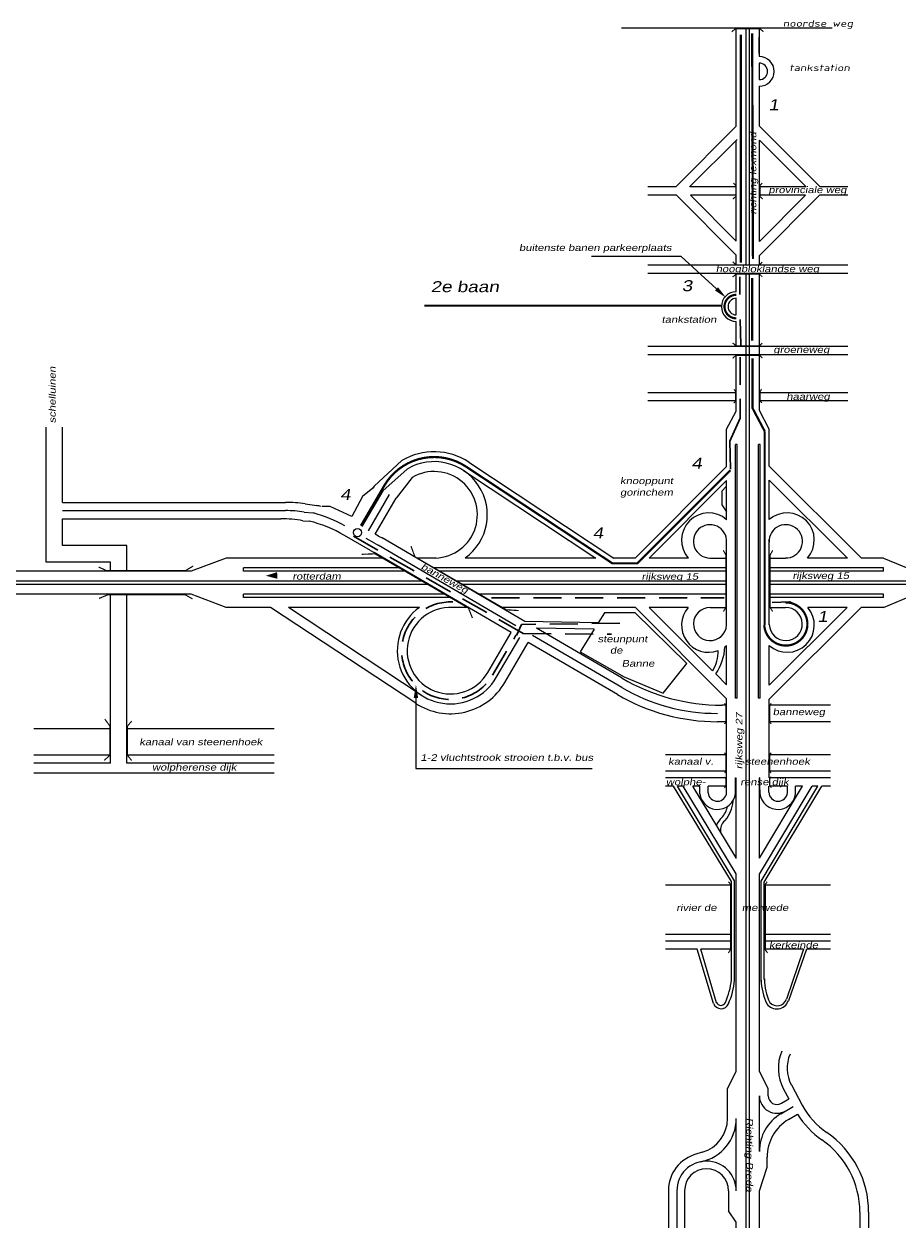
# Model space of a CAD drawing. Header units: metres. Extents: x 534 to 2631, y -2348 to -1484.
# Tile 5 of 10: x 1679 to 1878, y -1994 to -1720. Entities that reach past the tile are written whole.
import ezdxf

# ---------------------------------------------------------------- set-up
doc = ezdxf.new("R2010")
doc.units = ezdxf.units.M
doc.linetypes.add('135-8$0$DASHDOT', pattern=[25.4, 12.7, -6.35, 0, -6.35])
doc.linetypes.add('DASHED', pattern=[19.05, 12.7, -6.35])
doc.layers.get('0').update_dxf_attribs({"lineweight": 0})
for name, color, linetype, lineweight in [('135-8$0$STROOI', 7, 'Continuous', 0), ('135-8$0$TEXT', 178, 'Continuous', 0), ('ROUTE2RIJDEN', 10, 'DASHED', 30), ('ROUTE2STROOIEN', 90, 'Continuous', 0), ('ROUTE2TEXT', 130, 'Continuous', 0), ('STROOI', 7, 'Continuous', 0), ('Text', 7, 'Continuous', 0)]:
    doc.layers.add(name, color=color, linetype=linetype, lineweight=lineweight)
doc.styles.add('135-8$0$ISO25', font='ISO9.SHX', dxfattribs={"width": 1.5, "oblique": 10})
doc.styles.add('ISO25', font='ARIALN.TTF', dxfattribs={"width": 1.5, "oblique": 10})

msp = doc.modelspace()

# ---------------------------------------------------------------- linework, layer by layer
at = {"color": 0, "ltscale": 0.5}
for p, q in [((1764.91, -1819.76), (1758.56, -1825.57)), ((1760.54, -1826.65), (1766.05, -1821.7)), ((1767.2, -1823.64), (1763.57, -1828.3)), ((1742.66, -1831.47), (1744.7, -1831.69)), ((1742.92, -1829.61), (1745.54, -1829.97)), ((1742.38, -1833.44), (1743.79, -1833.53)), ((1759.58, -1836.96), (1760.4, -1837.38)), ((1758.65, -1838.59), (1759.5, -1839.03)), ((1757.73, -1840.22), (1758.59, -1840.67))]:
    msp.add_line(p, q, dxfattribs=at)
at = {"lineweight": -3, "ltscale": 0.5}
for p, q in [((1758.27, -1826.05), (1755.91, -1827.95)), ((1755.91, -1827.95), (1753.48, -1832.48)), ((1758.84, -1836.53), (1763.57, -1828.3)), ((1748.55, -1830.18), (1746.65, -1830.25)), ((1753.48, -1832.48), (1748.55, -1830.18))]:
    msp.add_line(p, q, dxfattribs=at)
msp.add_circle((1754.79, -1836.15), 0.94, dxfattribs=at)
at = {"layer": '135-8$0$STROOI', "color": 7}
for p, q in [((1862.75, -1721.43), (1814.82, -1721.43)), ((1840.92, -1741.79), (1840.92, -1721.43)), ((1843.17, -1741.76), (1843.17, -1721.43)), ((1843.92, -1741.75), (1843.92, -1721.43)), ((1846.17, -1727.89), (1846.17, -1721.43)), ((1846.16, -1727.19), (1846.16, -1723.44)), ((1846.17, -1727.89), (1846.17, -1727.38)), ((1846.17, -1733.14), (1846.17, -1729.39)), ((1846.17, -1741.73), (1846.17, -1734.64))]:
    msp.add_line(p, q, dxfattribs=at)
msp.add_lwpolyline([(1847.11, -1722.22, 0.263, 0.263, 0), (1846.32, -1721.59, 0.263, 0.263, 0), (1840.68, -1721.59, 0.263, 0.263, 0), (1839.89, -1722.25, 0.263, 0.263, 0)], format="xyseb", dxfattribs=at)
for radius in [3.38, 1.88]:
    msp.add_arc((1846.16, -1731.26), radius, 270, 90, dxfattribs=at)
at = {"layer": 'ROUTE2RIJDEN', "ltscale": 0.5}
for p, q in [((1841.71, -1777.95), (1841.71, -1782.02)), ((1841.84, -1787.66), (1841.97, -1793.56)), ((1841.84, -1796.22), (1841.84, -1810.12)), ((1841.84, -1810.12), (1839.47, -1815.37)), ((1839.47, -1815.37), (1839.6, -1821.98)), ((1753.9, -1836.96), (1792.49, -1859.13)), ((1785.27, -1851), (1838.16, -1851)), ((1849.06, -1852.05), (1853.12, -1851.91)), ((1853.12, -1851.91), (1854.57, -1852.7)), ((1792.09, -1857.03), (1790.91, -1859.52)), ((1814.41, -1856.77), (1792.09, -1857.03)), ((1785.5, -1868.61), (1790.82, -1859.5)), ((1792.49, -1859.13), (1812.57, -1859.26))]:
    msp.add_line(p, q, dxfattribs=at)
msp.add_arc((1775.92, -1863.01), 11.09, 87.2947, 329.7026, dxfattribs=at)
at = {"layer": 'ROUTE2STROOIEN', "const_width": 0.5}
for points in [[(1841.97, -1722.87), (1841.97, -1774.73)], [(1844.71, -1773.89), (1844.53, -1722.64)], [(1844.53, -1792.47), (1844.53, -1778.26)]]:
    msp.add_lwpolyline(points, dxfattribs=at)
msp.add_lwpolyline([(1840.92, -1782.07, 1), (1840.92, -1787.42, 1)], format="xyb", dxfattribs=at)
at = {"layer": 'ROUTE2STROOIEN', "ltscale": 0.5, "const_width": 0.5}
for points in [[(1847.39, -1813.12), (1844.61, -1807.83), (1844.61, -1796.55)], [(1847.39, -1857.2), (1847.39, -1813.12)]]:
    msp.add_lwpolyline(points, dxfattribs=at)
for points in [[(1839.6, -1821.98), (1818.42, -1843.14), (1812.74, -1843.14), (1779.46, -1821.14, 0.430493), (1760.88, -1825.47), (1755.56, -1834.58)], [(1847.28, -1857.13, 2.37461), (1852.11, -1852.03, 2.37461)]]:
    msp.add_lwpolyline(points, format="xyb", dxfattribs=at)
at = {"layer": 'ROUTE2TEXT', "linetype": '135-8$0$DASHDOT', "const_width": 0.5}
msp.add_lwpolyline([(1837.44, -1784.55), (1769.99, -1784.55)], dxfattribs=at)
at = {"layer": 'STROOI', "color": 7}
for p, q in [((1840.92, -1743.75), (1827.19, -1757.52)), ((1840.92, -1743.75), (1840.92, -1741.79)), ((1843.17, -1775.33), (1843.17, -1741.79)), ((1843.93, -1775.33), (1843.93, -1741.79)), ((1846.18, -1743.69), (1846.18, -1741.79)), ((1846.18, -1743.69), (1859.97, -1757.52)), ((1840.92, -1769.87), (1840.92, -1746.94)), ((1846.18, -1769.93), (1846.18, -1746.88)), ((1846.18, -1746.88), (1856.79, -1757.52)), ((1827.19, -1757.52), (1820.84, -1757.52)), ((1840.92, -1757.52), (1830.37, -1757.52)), ((1856.79, -1757.52), (1846.18, -1757.52)), ((1866.27, -1757.52), (1859.97, -1757.52)), ((1827.3, -1759.39), (1820.84, -1759.39)), ((1840.92, -1773.06), (1827.3, -1759.39)), ((1840.92, -1769.87), (1830.48, -1759.39)), ((1840.92, -1759.39), (1830.48, -1759.39)), ((1846.18, -1773.12), (1859.86, -1759.39)), ((1846.18, -1769.93), (1856.68, -1759.39)), ((1856.68, -1759.39), (1846.18, -1759.39)), ((1866.27, -1759.39), (1859.86, -1759.39)), ((1840.92, -1775.33), (1840.92, -1773.06)), ((1846.18, -1775.33), (1846.18, -1773.12)), ((1866.27, -1775.33), (1820.84, -1775.33)), ((1866.27, -1777.2), (1820.84, -1777.2)), ((1840.92, -1781.37), (1840.92, -1777.2)), ((1840.92, -1781.37), (1840.92, -1777.2)), ((1843.17, -1793.83), (1843.17, -1777.2)), ((1843.17, -1790.02), (1843.17, -1777.2)), ((1843.93, -1793.83), (1843.93, -1777.2)), ((1843.93, -1790.02), (1843.93, -1777.2)), ((1846.18, -1793.83), (1846.18, -1777.2)), ((1840.92, -1786.62), (1840.92, -1782.87)), ((1840.92, -1786.62), (1840.92, -1782.87)), ((1840.92, -1786.62), (1840.92, -1782.87)), ((1840.92, -1793.83), (1840.92, -1788.12)), ((1840.92, -1790.02), (1840.92, -1788.12)), ((1843.17, -1798.65), (1843.17, -1791.9)), ((1843.93, -1798.65), (1843.93, -1791.9)), ((1846.18, -1798.65), (1846.18, -1791.9)), ((1866.27, -1793.83), (1820.84, -1793.83)), ((1866.27, -1795.7), (1820.84, -1795.7)), ((1840.92, -1808.53), (1840.92, -1795.7)), ((1843.17, -1930.91), (1843.17, -1795.7)), ((1843.93, -1930.91), (1843.93, -1795.7)), ((1846.18, -1808.39), (1846.18, -1795.7)), ((1840.92, -1804.34), (1820.84, -1804.34)), ((1840.92, -1806.22), (1820.84, -1806.22)), ((1866.27, -1804.34), (1846.18, -1804.34)), ((1866.27, -1806.22), (1846.19, -1806.22)), ((1838.73, -1812.62), (1840.92, -1808.53)), ((1848.43, -1812.61), (1846.18, -1808.39)), ((1683.98, -1842.87), (1683.98, -1812.14)), ((1687.73, -1829.27), (1687.73, -1812.14)), ((1838.73, -1821.13), (1838.73, -1812.62)), ((1848.43, -1821.01), (1848.43, -1812.6)), ((1840.73, -1873.83), (1840.73, -1816.13)), ((1841.11, -1816.13), (1840.73, -1816.13)), ((1841.11, -1873.83), (1841.11, -1816.13)), ((1845.99, -1873.83), (1845.99, -1816.13)), ((1846.36, -1816.13), (1845.99, -1816.13)), ((1846.36, -1873.83), (1846.36, -1816.13)), ((1780.13, -1820.13), (1813.1, -1841.93)), ((1778.89, -1822.01), (1809.02, -1841.93)), ((1838.73, -1821.13), (1817.92, -1841.93)), ((1848.43, -1821.01), (1869.37, -1841.93)), ((1758.56, -1825.57), (1758.3, -1826.03)), ((1838.73, -1824.31), (1821.1, -1841.93)), ((1838.73, -1825.6), (1837.6, -1826.75)), ((1838.73, -1833.23), (1838.73, -1824.31)), ((1848.43, -1833.21), (1848.43, -1824.19)), ((1848.43, -1824.19), (1866.18, -1841.93)), ((1760.54, -1826.65), (1755.79, -1834.77)), ((1762.03, -1827.46), (1757.2, -1835.73)), ((1837.6, -1826.75), (1837.6, -1829.83)), ((1687.73, -1829.27), (1738.39, -1829.27)), ((1687.73, -1831.14), (1738.39, -1831.14)), ((1837.6, -1829.83), (1838.73, -1831.43)), ((1687.73, -1833.02), (1737.37, -1833.02)), ((1687.73, -1839.12), (1687.73, -1833.02)), ((1757.73, -1840.22), (1751.84, -1836.78)), ((1759.58, -1836.96), (1758.84, -1836.53)), ((1702.37, -1839.12), (1687.73, -1839.12)), ((1702.37, -1844.93), (1702.37, -1839.12)), ((1758.65, -1838.59), (1756.8, -1837.51)), ((1790.81, -1857.32), (1759.5, -1839.03)), ((1792.87, -1856.36), (1760.4, -1837.38)), ((1838.73, -1857.2), (1838.73, -1837.93)), ((1848.43, -1857.15), (1848.43, -1837.65)), ((1724.96, -1841.93), (1716.98, -1844.93)), ((1760.74, -1841.93), (1724.96, -1841.93)), ((1789.74, -1858.87), (1758.59, -1840.67)), ((1772.68, -1841.93), (1768.18, -1841.93)), ((1809.02, -1841.93), (1779.26, -1841.93)), ((1817.92, -1841.93), (1813.1, -1841.93)), ((1830.02, -1841.93), (1821.1, -1841.93)), ((1834.95, -1841.93), (1838.73, -1841.93)), ((1848.43, -1841.93), (1852.1, -1841.93)), ((1866.18, -1841.93), (1857.11, -1841.93)), ((1874.38, -1841.93), (1869.37, -1841.93)), ((1874.38, -1841.93), (1881.61, -1844.93)), ((1716.98, -1844.93), (1659.3, -1844.93)), ((1698.62, -1842.87), (1683.98, -1842.87)), ((1698.62, -1844.93), (1698.62, -1842.87)), ((1764.59, -1844.18), (1728.9, -1844.18)), ((1728.9, -1844.93), (1728.9, -1844.18)), ((1765.88, -1844.93), (1728.9, -1844.93)), ((1838.73, -1844.18), (1772.03, -1844.18)), ((1838.73, -1844.93), (1773.32, -1844.93)), ((1874.38, -1844.18), (1848.43, -1844.18)), ((1874.38, -1844.93), (1848.43, -1844.93)), ((1874.38, -1844.93), (1874.38, -1844.18)), ((1769.73, -1847.18), (1650.67, -1847.18)), ((1771.01, -1847.93), (1650.67, -1847.93)), ((1838.73, -1847.18), (1777.17, -1847.18)), ((1838.73, -1847.93), (1778.45, -1847.93)), ((1912.24, -1847.18), (1848.43, -1847.18)), ((1912.24, -1847.93), (1848.43, -1847.93)), ((1716.96, -1850.18), (1650.67, -1850.18)), ((1698.62, -1888.62), (1698.62, -1850.18)), ((1698.62, -1850.93), (1698.62, -1850.18)), ((1702.37, -1888.62), (1702.37, -1850.18)), ((1724.95, -1853.18), (1716.96, -1850.18)), ((1774.87, -1850.18), (1728.9, -1850.18)), ((1728.9, -1850.93), (1728.9, -1850.18)), ((1838.73, -1850.18), (1782.31, -1850.18)), ((1874.38, -1850.18), (1848.43, -1850.18)), ((1874.38, -1850.93), (1874.38, -1850.18)), ((1874.38, -1853.18), (1881.61, -1850.18)), ((1735.04, -1853.18), (1724.95, -1853.18)), ((1776.15, -1850.93), (1728.9, -1850.93)), ((1768.02, -1874.98), (1735.04, -1853.18)), ((1769.26, -1873.1), (1739.13, -1853.18)), ((1768.88, -1853.18), (1739.13, -1853.18)), ((1780.01, -1853.18), (1776.39, -1853.18)), ((1817.97, -1853.18), (1787.44, -1853.18)), ((1838.73, -1873.93), (1817.97, -1853.18)), ((1829.97, -1853.18), (1821.15, -1853.18)), ((1835.55, -1867.57), (1821.15, -1853.18)), ((1835.01, -1853.18), (1838.73, -1853.18)), ((1874.38, -1850.93), (1848.43, -1850.93)), ((1848.43, -1874.06), (1869.32, -1853.18)), ((1848.43, -1870.87), (1866.13, -1853.18)), ((1848.43, -1853.18), (1852.13, -1853.18)), ((1866.13, -1853.18), (1857.16, -1853.18)), ((1874.38, -1853.18), (1869.32, -1853.18)), ((1810.99, -1854.43), (1809.55, -1856.65)), ((1811.51, -1854.43), (1810.99, -1854.43)), ((1817.96, -1854.43), (1811.51, -1854.43)), ((1829.66, -1865.95), (1817.96, -1854.43)), ((1784.42, -1867.98), (1789.74, -1858.87)), ((1809.55, -1856.65), (1792.87, -1856.36)), ((1814.95, -1869.26), (1795.52, -1857.9)), ((1808.57, -1858.13), (1795.52, -1857.9)), ((1797.6, -1859.12), (1795.52, -1857.9)), ((1808.57, -1858.13), (1805.4, -1863.29)), ((1786.36, -1869.11), (1791.68, -1860.01)), ((1788.31, -1870.25), (1793.63, -1861.14)), ((1813.94, -1873.01), (1793.63, -1861.14)), ((1814.88, -1871.39), (1794.57, -1859.52)), ((1805.4, -1863.29), (1815.46, -1868.96)), ((1838.73, -1870.75), (1838.73, -1861.82)), ((1848.43, -1870.87), (1848.43, -1861.85)), ((1824.32, -1872.65), (1829.66, -1865.95)), ((1815.46, -1868.96), (1824.32, -1872.65)), ((1838.73, -1870.75), (1836.27, -1868.3)), ((1838.73, -1875.41), (1837.67, -1875.41)), ((1838.73, -1893.79), (1838.73, -1873.93)), ((1841.11, -1873.83), (1840.73, -1873.83)), ((1846.36, -1873.83), (1845.99, -1873.83)), ((1848.43, -1891.92), (1848.43, -1874.06)), ((1862.31, -1875.41), (1848.43, -1875.41)), ((1698.62, -1880.75), (1681.18, -1880.75)), ((1735.87, -1880.75), (1702.37, -1880.75)), ((1838.73, -1879.16), (1836.65, -1879.16)), ((1862.31, -1879.16), (1848.43, -1879.16)), ((1698.62, -1886.75), (1681.18, -1886.75)), ((1698.62, -1888.62), (1681.18, -1888.62)), ((1735.87, -1886.75), (1702.37, -1886.75)), ((1735.87, -1888.62), (1702.37, -1888.62)), ((1838.73, -1886.66), (1824.79, -1886.66)), ((1862.31, -1886.66), (1848.43, -1886.66)), ((1735.87, -1890.87), (1681.18, -1890.87)), ((1838.73, -1890.42), (1824.79, -1890.42)), ((1862.31, -1890.42), (1848.43, -1890.42)), ((1838.73, -1891.92), (1824.79, -1891.92)), ((1826.68, -1893.79), (1824.79, -1893.79)), ((1839.8, -1915.54), (1826.68, -1893.79)), ((1840.55, -1915.33), (1827.56, -1893.79)), ((1828.87, -1893.79), (1827.56, -1893.79)), ((1840.92, -1913.77), (1828.87, -1893.79)), ((1840.92, -1910.14), (1831.06, -1893.79)), ((1832.64, -1893.79), (1831.06, -1893.79)), ((1832.64, -1895.55), (1832.64, -1893.79)), ((1834.5, -1895.31), (1834.51, -1893.79)), ((1838.73, -1893.79), (1834.51, -1893.79)), ((1838.73, -1895.21), (1838.73, -1893.79)), ((1840.77, -1891.92), (1840.92, -1891.92)), ((1840.77, -1894.66), (1840.77, -1891.92)), ((1840.92, -1910.24), (1840.92, -1891.92)), ((1846.18, -1910.19), (1846.18, -1891.93)), ((1846.28, -1891.93), (1846.18, -1891.93)), ((1846.18, -1913.85), (1858.16, -1893.79)), ((1846.18, -1910.19), (1855.98, -1893.79)), ((1846.28, -1894.66), (1846.28, -1891.93)), ((1846.55, -1915.42), (1859.47, -1893.79)), ((1847.3, -1915.63), (1860.35, -1893.79)), ((1848.33, -1895.21), (1848.33, -1893.79)), ((1862.31, -1891.92), (1848.43, -1891.92)), ((1852.55, -1893.79), (1848.43, -1893.79)), ((1852.56, -1895.31), (1852.55, -1893.79)), ((1854.42, -1895.55), (1854.42, -1893.79)), ((1855.98, -1893.79), (1854.42, -1893.79)), ((1859.47, -1893.79), (1858.16, -1893.79)), ((1862.31, -1893.79), (1860.35, -1893.79)), ((1840.92, -1953.51), (1840.92, -1913.77)), ((1839.8, -1916.31), (1824.79, -1916.31)), ((1839.8, -1937.87), (1839.8, -1915.54)), ((1840.55, -1915.36), (1840.55, -1915.33)), ((1840.55, -1937.93), (1840.55, -1915.36)), ((1846.18, -1953.51), (1846.18, -1913.85)), ((1846.55, -1915.44), (1846.55, -1915.42)), ((1846.55, -1938.21), (1846.55, -1915.44)), ((1847.3, -1937.76), (1847.3, -1915.62)), ((1862.31, -1916.31), (1847.3, -1916.31)), ((1839.8, -1927.54), (1824.79, -1927.54)), ((1839.8, -1929.04), (1824.79, -1929.04)), ((1862.31, -1927.54), (1847.3, -1927.54)), ((1862.31, -1929.04), (1847.3, -1929.04)), ((1832.05, -1930.91), (1824.79, -1930.91)), ((1835.73, -1943.28), (1832.05, -1930.91)), ((1839.8, -1930.91), (1832.83, -1930.91)), ((1836.45, -1943.07), (1832.83, -1930.91)), ((1843.17, -1994.29), (1843.17, -1930.91)), ((1843.92, -1994.29), (1843.92, -1930.91)), ((1856.18, -1930.91), (1847.3, -1930.91)), ((1856.18, -1930.91), (1852.33, -1942.27)), ((1856.92, -1930.92), (1852.76, -1942.62)), ((1862.31, -1930.91), (1856.97, -1930.91)), ((1840.92, -1958.72), (1840.92, -1944.4)), ((1846.17, -1958.72), (1846.17, -1944.4)), ((1838.93, -1962.58), (1840.92, -1958.72)), ((1848.17, -1962.58), (1846.17, -1958.72)), ((1838.92, -1969.42), (1838.93, -1962.58)), ((1848.17, -1964.22), (1848.17, -1962.58)), ((1851.68, -1962.7), (1852.88, -1964.93)), ((1853.44, -1961.75), (1855.93, -1966.36)), ((1846.17, -1976.93), (1846.17, -1964.22)), ((1851.19, -1965.94), (1852.88, -1964.93)), ((1851.08, -1968.33), (1853.84, -1966.7)), ((1852.83, -1969.62), (1854.82, -1968.44)), ((1840.92, -1985.85), (1840.92, -1969.42)), ((1833.2, -1977.09), (1831.69, -1977.54)), ((1847.92, -1980.48), (1847.92, -1978.22)), ((1846.17, -1985.85), (1847.92, -1980.48)), ((1825.48, -1985.85), (1825.48, -1994.29)), ((1827.41, -1985.85), (1827.41, -1994.29)), ((1829.16, -1985.85), (1829.16, -1994.29)), ((1839.16, -1985.85), (1839.16, -1990.39)), ((1846.17, -1994.29), (1846.17, -1985.85)), ((1840.92, -1992.96), (1839.16, -1990.38)), ((1840.92, -1994.29), (1840.92, -1992.96)), ((1869.02, -1990.71), (1869.02, -1994.29)), ((1871.02, -1990.71), (1871.02, -1994.29))]:
    msp.add_line(p, q, dxfattribs=at)
at = {"layer": 'STROOI', "ltscale": 0.5}
msp.add_line((1830.29, -1757.52), (1841.1, -1746.72), dxfattribs=at)
at = {"layer": 'STROOI', "color": 7, "const_width": 0.263}
for points in [[(1840.16, -1760.27), (1840.8, -1759.73), (1840.8, -1757.19), (1840.25, -1756.65)], [(1846.93, -1760.27), (1846.3, -1759.73), (1846.3, -1757.19), (1846.84, -1756.65)], [(1846.85, -1774.62), (1846.22, -1775.25), (1840.84, -1775.25), (1840.1, -1774.56)], [(1846.85, -1777.99), (1846.22, -1777.36), (1840.84, -1777.36), (1840.1, -1778.04)], [(1846.85, -1793.06), (1846.22, -1793.69), (1840.84, -1793.69), (1840.1, -1793.01)], [(1846.85, -1796.47), (1846.22, -1795.84), (1840.84, -1795.84), (1840.1, -1796.52)], [(1840.37, -1806.72), (1840.79, -1806.19), (1840.79, -1804.13), (1840.42, -1803.55)], [(1846.73, -1806.67), (1846.31, -1806.15), (1846.31, -1804.09), (1846.68, -1803.51)], [(1766.95, -1839.23), (1767.85, -1841.65), (1788.63, -1853.7), (1791.42, -1853.88)], [(1755.74, -1841.09), (1758.78, -1840.98), (1780.03, -1853.34), (1780.93, -1855.58)], [(1837.98, -1854.1), (1838.6, -1853.17), (1838.6, -1841.32), (1837.98, -1840.2)], [(1849.2, -1854.1), (1848.58, -1853.17), (1848.58, -1841.32), (1849.2, -1840.2)], [(1717.45, -1843.74), (1715.71, -1844.79), (1697.69, -1844.79), (1695.94, -1843.98)], [(1696.01, -1851.13), (1697.99, -1850.31), (1715.66, -1850.31), (1717.28, -1851.24)], [(1838.26, -1879.66), (1838.58, -1879.22), (1838.58, -1875.41), (1838.24, -1875.01)], [(1848.84, -1879.66), (1848.53, -1879.22), (1848.53, -1875.41), (1848.87, -1875.01)], [(1697.21, -1887.95), (1698.47, -1886.81), (1698.47, -1880.13), (1697.32, -1878.55)], [(1703.43, -1887.98), (1702.48, -1886.8), (1702.48, -1880.19), (1703.45, -1879.01)], [(1838.26, -1890.85), (1838.58, -1890.41), (1838.58, -1886.6), (1838.24, -1886.2)], [(1848.84, -1890.85), (1848.53, -1890.41), (1848.53, -1886.6), (1848.87, -1886.2)], [(1838.22, -1894.23), (1838.59, -1893.63), (1838.59, -1892.16), (1838.24, -1891.72)], [(1848.9, -1894.18), (1848.53, -1893.58), (1848.53, -1892.11), (1848.87, -1891.66)], [(1839.11, -1931.76), (1839.62, -1931.02), (1839.62, -1916.13), (1839.16, -1915.55)], [(1848.03, -1931.76), (1847.52, -1931.02), (1847.52, -1916.13), (1847.97, -1915.55)]]:
    msp.add_lwpolyline(points, dxfattribs=at)
at = {"layer": 'STROOI', "color": 7}
for centre, radius, start, end in [((1840.92, -1784.75), 3.38, 90, 270), ((1840.92, -1784.75), 1.88, 90, 270), ((1772.22, -1832.1), 14.34, 56.5366, 120.6567), ((1772.22, -1832.1), 12.09, 305.6205, 120.665), ((1772.22, -1832.1), 9.84, 267.2947, 120.6771), ((1738.39, -1859.27), 30, 81.3135, 90), ((1738.39, -1859.27), 28.12, 81.2692, 90), ((1737.72, -1858.93), 30, 73.0034, 74.8982), ((1737.37, -1863.02), 30, 80.384, 90), ((1736.7, -1862.68), 30, 59.7026, 76.3279), ((1737.72, -1858.93), 28.12, 59.7026, 75.6406), ((1834.64, -1837.85), 6.17, 48.4534, 221.4425), ((1834.95, -1838.14), 3.79, 356.782, 269.899), ((1852.18, -1838.14), 3.79, 268.7308, 183.1998), ((1852.49, -1837.85), 6.17, 318.5575, 131.2153), ((1775.92, -1863.01), 12.09, 125.6205, 329.7026), ((1775.92, -1863.01), 9.84, 87.2947, 329.7026), ((1834.64, -1857.21), 6.17, 139.255, 290.2054), ((1834.97, -1856.95), 3.77, 89.4915, 356.1597), ((1852.49, -1857.21), 6.17, 228.4534, 40.745), ((1852.18, -1856.94), 3.76, 182.1736, 90.8255), ((1828.62, -1863.28), 8.16, 328.2074, 1.9832), ((1825.78, -1861.33), 12.59, 326.3983, 356.3242), ((1834.64, -1857.21), 6.17, 306.9976, 311.5466), ((1837.67, -1830.38), 45.03, 239.7026, 270), ((1775.92, -1863.01), 14.34, 236.5366, 329.7026), ((1836.65, -1834.13), 43.15, 239.7026, 270), ((1836.65, -1834.13), 45.03, 239.7026, 270), ((1836.69, -1895.02), 4.09, 187.4727, 5.1183), ((1836.61, -1895.13), 2.12, 184.848, 357.8412), ((1832.62, -1896.69), 7.59, 319.5916, 355.7159), ((1850.36, -1895.02), 4.09, 174.8817, 352.5273), ((1850.44, -1895.13), 2.12, 182.1588, 355.152), ((1833.45, -1897.23), 5.61, 318.3446, 347.4208), ((1841.1, -1904.76), 5.14, 132.2951, 155.9084), ((1839.88, -1903.73), 2.57, 127.5199, 191.2848), ((1823.85, -1936.45), 16.01, 335.791, 354.9636), ((1823.76, -1936.42), 16.86, 335.8175, 354.8936), ((1860.71, -1937.31), 14.17, 182.4427, 205.0891), ((1860.51, -1937.38), 13.21, 181.277, 205.2574), ((1837.44, -1942.58), 1.85, 202.3888, 336.2962), ((1837.44, -1942.58), 1.1, 202.3888, 336.2962), ((1850.13, -1941.69), 2.79, 215.9426, 340.4423), ((1850.23, -1941.56), 2.22, 221.2614, 341.2879), ((1860.48, -1957.95), 10, 157.3403, 208.3469), ((1860.48, -1957.95), 8, 156.5175, 208.3469), ((1850.17, -1964.22), 4, 180, 300.6388), ((1850.17, -1964.22), 2, 180.057, 300.6388), ((1856.17, -1976.93), 10, 120.6388, 180), ((1871.77, -1957.81), 20, 212.0899, 235.3327), ((1871.77, -1957.81), 18, 208.3469, 235.3327), ((1830.92, -1969.42), 10, 281.132, 0), ((1830.92, -1969.42), 8, 286.5454, 359.943), ((1857.92, -1978.22), 10, 120.6388, 180), ((1849.02, -1990.71), 22, 0, 55.3327), ((1849.02, -1990.71), 20, 0, 55.3327), ((1834.16, -1985.85), 8.68, 104.6584, 180), ((1834.16, -1985.85), 6.75, 0, 180), ((1834.16, -1985.85), 5, 0, 180)]:
    msp.add_arc(centre, radius, start, end, dxfattribs=at)
at = {"layer": 'Text'}
for p, q in [((1828.36, -1773.36), (1807.97, -1773.36)), ((1836.43, -1780.73), (1828.36, -1773.36)), ((1768.08, -1873.74), (1768.08, -1889.77)), ((1768.08, -1889.77), (1808.12, -1889.77))]:
    msp.add_line(p, q, dxfattribs=at)
msp.add_lwpolyline([(1736.54, -1845.9, 1.5, 0, 0), (1733.93, -1845.97, 0, 0, 0)], format="xyseb", dxfattribs=at)
for points in [[(1836.77, -1780.36), (1836.09, -1781.1), (1838.64, -1782.76)], [(1767.58, -1873.74), (1768.58, -1873.74), (1768.08, -1870.74)]]:
    msp.add_solid(points, dxfattribs=at)

# ---------------------------------------------------------------- texts
at = {"layer": '135-8$0$TEXT', "style": '135-8$0$ISO25', "oblique": 10, "width": 1.5}
for s, p in [('noordse weg', (1851.53, -1721.09)), ('tankstation', (1852.97, -1731.19))]:
    msp.add_text(s, height=1.5, dxfattribs=at).set_placement(p)
at = {"layer": 'ROUTE2TEXT', "char_height": 2.5, "attachment_point": 1, "style": 'ISO25'}
for s, insert, width in [('1', (1848.23, -1737.59), 3.83), ('3', (1828.53, -1778.75), 4.56), ('4', (1830.72, -1819.13), 4.56), ('4', (1750.83, -1826.23), 3.65), ('4', (1808.29, -1834.98), 4.74), ('1', (1859.35, -1853.98), 2.74)]:
    msp.add_mtext(s, dxfattribs=dict(at, insert=insert, width=width))
at = {"layer": 'ROUTE2TEXT', "linetype": '135-8$0$DASHDOT', "insert": (1771.44, -1778.97), "char_height": 2.5, "width": 41.38, "attachment_point": 1, "style": 'ISO25'}
msp.add_mtext('2e baan', dxfattribs=at)
at = {"layer": 'Text', "style": 'ISO25', "oblique": 10, "width": 1.5}
for s, rotation, p in [('richting lexmond', 90, (1845.46, -1763.81)), ('schelluinen', 90, (1686.15, -1811.28)), ('banneweg', 330.8716, (1769.08, -1844.3)), ('rijksweg 27', 90, (1842.32, -1889.98)), ('Richting Breda', 270, (1843.2, -1969.23))]:
    msp.add_text(s, height=1.5, rotation=rotation, dxfattribs=at).set_placement(p)
for s, p in [('provinciale weg', (1848.24, -1758.94)), ('buitenste banen parkeerplaats', (1791.53, -1772.1)), ('hoogbloklandse weg', (1836.27, -1776.92)), ('tankstation', (1823.95, -1788.44)), ('groeneweg', (1849.36, -1795.28)), ('haarweg', (1852.31, -1805.96)), ('gorinchem', (1814.5, -1827.74)), ('knooppunt', (1814.5, -1825.12)), ('rotterdam', (1739.99, -1846.83)), ('rijksweg 15', (1819.39, -1846.88)), ('rijksweg 15', (1853.7, -1846.68)), ('steunpunt', (1809.38, -1861.08)), ('   de ', (1810.05, -1863.66)), ('  Banne', (1813.44, -1866.65)), ('banneweg', (1849.21, -1877.67)), ('kanaal van steenenhoek', (1705.19, -1884.51)), ('wolpherense dijk', (1708.07, -1890.27)), ('1-2 vluchtstrook strooien t.b.v. bus', (1769.12, -1888.06)), ('kanaal v.          steenenhoek', (1825.43, -1888.95)), ('wolphe-           rense dijk', (1824.92, -1893.61)), ('rivier de        merwede', (1827.28, -1922.2)), ('kerkeinde', (1848.37, -1930.72))]:
    msp.add_text(s, height=1.5, dxfattribs=at).set_placement(p)

doc.saveas('drawing.dxf')
